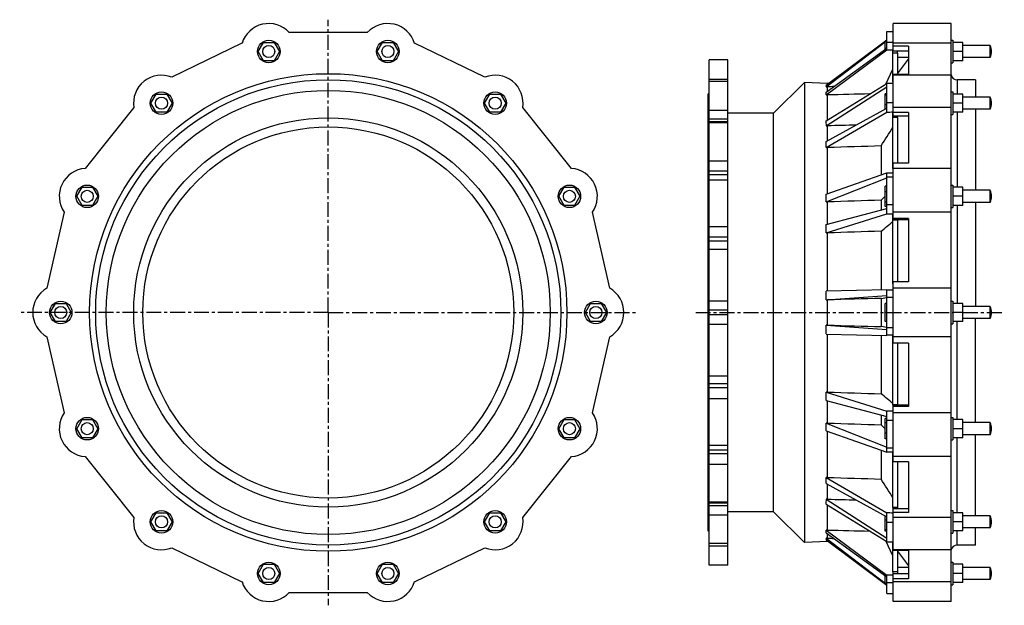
# Model space of a CAD drawing. Header units: millimetres. Extents: x -215 to 1404, y -60 to 902.
import ezdxf

# ---------------------------------------------------------------- set-up
doc = ezdxf.new("R2010")
doc.units = ezdxf.units.MM
doc.header["$LTSCALE"] = 65.395
doc.linetypes.add('CENTER', pattern=[0.6, 0.375, -0.075, 0.075, -0.075])
doc.layers.get('0').update_dxf_attribs({"linetype": 'CONTINUOUS'})
for name, color, linetype in [('02___PRT_ALL_AXES', 7, 'CONTINUOUS'), ('AXES', 7, 'CONTINUOUS'), ('SURFS', 7, 'CONTINUOUS')]:
    doc.layers.add(name, color=color, linetype=linetype)

msp = doc.modelspace()

# ---------------------------------------------------------------- linework, layer by layer
at = {"color": 7, "linetype": 'Continuous'}
for p, q in [((177.6, 849.8), (186.3, 864.8)), ((186.3, 864.8), (203.6, 864.8)), ((203.6, 864.8), (212.3, 849.8)), ((373.4, 849.8), (382.1, 864.8)), ((382.1, 864.8), (399.4, 864.8)), ((399.4, 864.8), (408.1, 849.8)), ((1208.4, 853.2), (1208.4, 866.2)), ((1211.4, 866.2), (1208.4, 866.2)), ((1336.4, 834.8), (1336.4, 864.8)), ((186.3, 834.8), (177.6, 849.8)), ((212.3, 849.8), (203.6, 834.8)), ((382.1, 834.8), (373.4, 849.8)), ((408.1, 849.8), (399.4, 834.8)), ((1210.5, 854.8), (1208.4, 854.8)), ((1221.4, 800.3), (1221.4, 846.9)), ((1228.9, 846.9), (1228.9, 812.3)), ((203.6, 834.8), (186.3, 834.8)), ((399.4, 834.8), (382.1, 834.8)), ((1228.9, 813.1), (1246.9, 837)), ((1075.9, 799), (1075.9, 42.7)), ((1113.9, 796), (1113.9, 797.4)), ((1.2, 764.9), (9.8, 779.9)), ((9.8, 779.9), (27.2, 779.9)), ((27.2, 779.9), (35.8, 764.9)), ((549.9, 764.9), (558.5, 779.9)), ((558.5, 779.9), (575.8, 779.9)), ((575.8, 779.9), (584.5, 764.9)), ((1113.9, 737.4), (1113.9, 778.4)), ((1208.4, 755.2), (1208.4, 780.5)), ((1211.4, 780.5), (1208.4, 780.5)), ((1211.4, 778), (1208.4, 778)), ((1336.4, 749.9), (1336.4, 779.9)), ((9.8, 749.9), (1.2, 764.9)), ((35.8, 764.9), (27.2, 749.9)), ((558.5, 749.9), (549.9, 764.9)), ((584.5, 764.9), (575.8, 749.9)), ((1211.4, 762.3), (1208.4, 762.3)), ((27.2, 749.9), (9.8, 749.9)), ((575.8, 749.9), (558.5, 749.9)), ((1025.2, 93.4), (1025.2, 748.4)), ((1221.4, 657.6), (1221.4, 741.5)), ((1228.9, 741.5), (1228.9, 666.1)), ((1113.9, 616.2), (1113.9, 691.9)), ((1202, 694.6), (1202, 647.3)), ((-120.9, 611.8), (-112.2, 626.8)), ((-112.2, 626.8), (-94.9, 626.8)), ((-94.9, 626.8), (-86.3, 611.8)), ((671.9, 611.8), (680.6, 626.8)), ((680.6, 626.8), (697.9, 626.8)), ((697.9, 626.8), (706.6, 611.8)), ((1208.4, 595), (1208.4, 628.5)), ((1211.4, 628.5), (1208.4, 628.5)), ((1211.4, 619.1), (1208.4, 619.1)), ((1336.4, 596.8), (1336.4, 626.8)), ((-112.2, 596.8), (-120.9, 611.8)), ((-86.3, 611.8), (-94.9, 596.8)), ((680.6, 596.8), (671.9, 611.8)), ((706.6, 611.8), (697.9, 596.8)), ((1211.4, 602.3), (1208.4, 602.3)), ((-94.9, 596.8), (-112.2, 596.8)), ((697.9, 596.8), (680.6, 596.8)), ((1211.4, 595), (1208.4, 595)), ((1221.4, 468), (1221.4, 572.6)), ((1228.9, 572.6), (1228.9, 471.3)), ((1113.9, 456.3), (1113.9, 551.7)), ((1202, 554.4), (1202, 458.2)), ((-164.5, 420.9), (-155.8, 435.9)), ((-155.8, 435.9), (-138.5, 435.9)), ((-138.5, 435.9), (-129.8, 420.9)), ((715.5, 420.9), (724.2, 435.9)), ((724.2, 435.9), (741.5, 435.9)), ((741.5, 435.9), (750.2, 420.9)), ((1211.4, 435.4), (1208.4, 435.4)), ((1208.4, 406.3), (1208.4, 435.4)), ((1336.4, 405.9), (1336.4, 435.9)), ((-155.8, 405.9), (-164.5, 420.9)), ((-138.5, 405.9), (-155.8, 405.9)), ((-129.8, 420.9), (-138.5, 405.9)), ((724.2, 405.9), (715.5, 420.9)), ((741.5, 405.9), (724.2, 405.9)), ((750.2, 420.9), (741.5, 405.9)), ((1211.4, 420.9), (1208.4, 420.9)), ((1211.4, 406.3), (1208.4, 406.3)), ((727.2, 256), (755.7, 381)), ((1113.9, 290), (1113.9, 385.4)), ((1202, 383.5), (1202, 287.3)), ((1221.4, 269.1), (1221.4, 373.7)), ((1228.9, 370.4), (1228.9, 269.1)), ((-120.9, 229.9), (-112.2, 244.9)), ((-112.2, 244.9), (-94.9, 244.9)), ((-94.9, 244.9), (-86.3, 229.9)), ((671.9, 229.9), (680.6, 244.9)), ((680.6, 244.9), (697.9, 244.9)), ((697.9, 244.9), (706.6, 229.9)), ((1211.4, 246.7), (1208.4, 246.7)), ((1208.4, 213.2), (1208.4, 246.7)), ((1336.4, 214.9), (1336.4, 244.9)), ((-112.2, 214.9), (-120.9, 229.9)), ((-86.3, 229.9), (-94.9, 214.9)), ((680.6, 214.9), (671.9, 229.9)), ((706.6, 229.9), (697.9, 214.9)), ((1211.4, 239.4), (1208.4, 239.4)), ((-94.9, 214.9), (-112.2, 214.9)), ((697.9, 214.9), (680.6, 214.9)), ((1113.9, 149.8), (1113.9, 225.5)), ((1211.4, 222.6), (1208.4, 222.6)), ((1211.4, 213.2), (1208.4, 213.2)), ((1202, 194.4), (1202, 147.1)), ((1221.4, 100.2), (1221.4, 184.1)), ((1228.9, 175.6), (1228.9, 100.2)), ((1113.9, 63.3), (1113.9, 104.3)), ((1.2, 76.8), (9.8, 91.8)), ((9.8, 91.8), (27.2, 91.8)), ((27.2, 91.8), (35.8, 76.8)), ((549.9, 76.8), (558.5, 91.8)), ((558.5, 91.8), (575.8, 91.8)), ((575.8, 91.8), (584.5, 76.8)), ((1208.4, 61.2), (1208.4, 86.5)), ((1336.4, 61.8), (1336.4, 91.8)), ((9.8, 61.8), (1.2, 76.8)), ((35.8, 76.8), (27.2, 61.8)), ((558.5, 61.8), (549.9, 76.8)), ((584.5, 76.8), (575.8, 61.8)), ((1211.4, 79.4), (1208.4, 79.4)), ((27.2, 61.8), (9.8, 61.8)), ((575.8, 61.8), (558.5, 61.8)), ((1211.4, 63.7), (1208.4, 63.7)), ((1211.4, 61.2), (1208.4, 61.2)), ((1113.9, 44.4), (1113.9, 45.7)), ((1221.4, -5.2), (1221.4, 41.4)), ((1228.9, 29.4), (1228.9, -5.2)), ((1228.9, 28.6), (1246.9, 4.7)), ((177.6, -8.1), (186.3, 6.9)), ((186.3, 6.9), (203.6, 6.9)), ((203.6, 6.9), (212.3, -8.1)), ((373.4, -8.1), (382.1, 6.9)), ((382.1, 6.9), (399.4, 6.9)), ((399.4, 6.9), (408.1, -8.1)), ((1336.4, -23.1), (1336.4, 6.9)), ((186.3, -23.1), (177.6, -8.1)), ((212.3, -8.1), (203.6, -23.1)), ((382.1, -23.1), (373.4, -8.1)), ((408.1, -8.1), (399.4, -23.1)), ((1208.4, -24.5), (1208.4, -11.5)), ((1210.5, -13.1), (1208.4, -13.1)), ((203.6, -23.1), (186.3, -23.1)), ((399.4, -23.1), (382.1, -23.1)), ((1211.4, -24.5), (1208.4, -24.5))]:
    msp.add_line(p, q, dxfattribs=at)
for radius in [320, 305]:
    msp.add_circle((292.8, 420.9), radius, dxfattribs=at)
for centre, start, end in [((732.8, 420.9), 299.8468, 60.1532), ((689.3, 229.9), 274.1326, 34.4389)]:
    msp.add_arc(centre, 46, start, end, dxfattribs=at)
at = {"layer": '02___PRT_ALL_AXES', "color": 7, "linetype": 'CENTER'}
for p, q in [((292.8, 420.9), (292.8, 902.1)), ((292.8, 420.9), (-214.7, 420.9)), ((292.8, 420.9), (292.8, -60.4)), ((292.8, 420.9), (799.1, 420.9)), ((897, 420.9), (1319.9, 420.9)), ((1336.4, 420.9), (1404.5, 420.9))]:
    msp.add_line(p, q, dxfattribs=at)
at = {"layer": '02___PRT_ALL_AXES', "color": 7, "linetype": 'Continuous'}
for p, q in [((1221.9, 850.5), (1221.9, 895.8)), ((1316.9, 895.8), (1221.9, 895.8)), ((1316.9, -54.1), (1316.9, 895.8)), ((356.9, 881), (228.7, 881)), ((150.9, 863.3), (35.4, 807.6)), ((550.3, 807.6), (434.7, 863.3)), ((1316.9, 863.3), (1221.9, 863.3)), ((1246.9, 858.6), (1221.9, 858.6)), ((1246.9, 858.6), (1246.9, 812.3)), ((1316.9, 868.3), (1319.9, 868.3)), ((1319.9, 868.3), (1319.9, 831.3)), ((1336.4, 864.8), (1319.9, 864.8)), ((1381.4, 859.7), (1336.4, 859.7)), ((1381.4, 839.9), (1381.4, 859.7)), ((1246.9, 850.5), (1221.9, 850.5)), ((1336.4, 849.8), (1319.9, 849.8)), ((1246.9, 839.9), (1228.9, 839.9)), ((1316.9, 831.3), (1319.9, 831.3)), ((1336.4, 834.8), (1319.9, 834.8)), ((1381.4, 839.9), (1336.4, 839.9)), ((1221.9, 743.8), (1221.9, 812.3)), ((1246.9, 812.3), (1221.9, 812.3)), ((1316.9, 810.9), (1221.9, 810.9)), ((1326.9, 803.4), (1326.9, 779.9)), ((1356.9, 803.4), (1326.9, 803.4)), ((1356.9, 803.4), (1356.9, 774.8)), ((1316.9, 783.4), (1319.9, 783.4)), ((1319.9, 783.4), (1319.9, 746.4)), ((1336.4, 779.9), (1319.9, 779.9)), ((1336.4, 764.9), (1319.9, 764.9)), ((1381.4, 774.8), (1336.4, 774.8)), ((1381.4, 755), (1381.4, 774.8)), ((-27, 757.9), (-106.9, 657.6)), ((692.6, 657.6), (612.6, 757.9)), ((1316.9, 757.9), (1221.9, 757.9)), ((1246.9, 749.4), (1221.9, 749.4)), ((1246.9, 749.4), (1246.9, 666.1)), ((1316.9, 746.4), (1319.9, 746.4)), ((1336.4, 749.9), (1319.9, 749.9)), ((1326.9, 749.9), (1326.9, 626.8)), ((1381.4, 755), (1336.4, 755)), ((1356.9, 755), (1356.9, 621.7)), ((1246.9, 743.8), (1221.9, 743.8)), ((1221.9, 573.2), (1221.9, 666.1)), ((1246.9, 666.1), (1221.9, 666.1)), ((1316.9, 657.6), (1221.9, 657.6)), ((1316.9, 630.3), (1319.9, 630.3)), ((1319.9, 630.3), (1319.9, 593.3)), ((1336.4, 626.8), (1319.9, 626.8)), ((1381.4, 621.7), (1336.4, 621.7)), ((1381.4, 601.9), (1381.4, 621.7)), ((1336.4, 611.8), (1319.9, 611.8)), ((1381.4, 601.9), (1336.4, 601.9)), ((1356.9, 601.9), (1356.9, 430.8)), ((-141.5, 585.7), (-170, 460.7)), ((755.7, 460.7), (727.2, 585.7)), ((1316.9, 585.7), (1221.9, 585.7)), ((1316.9, 593.3), (1319.9, 593.3)), ((1336.4, 596.8), (1319.9, 596.8)), ((1326.9, 596.8), (1326.9, 435.9)), ((1246.9, 575.2), (1221.9, 575.2)), ((1246.9, 573.2), (1221.9, 573.2)), ((1246.9, 575.2), (1246.9, 471.3)), ((1221.9, 370.4), (1221.9, 471.3)), ((1246.9, 471.3), (1221.9, 471.3)), ((1316.9, 460.7), (1221.9, 460.7)), ((1316.9, 439.4), (1319.9, 439.4)), ((1319.9, 439.4), (1319.9, 402.4)), ((1336.4, 435.9), (1319.9, 435.9)), ((1381.4, 430.8), (1336.4, 430.8)), ((1381.4, 411), (1381.4, 430.8)), ((1336.4, 420.9), (1319.9, 420.9)), ((1336.4, 405.9), (1319.9, 405.9)), ((1326.9, 244.9), (1326.9, 405.9)), ((1381.4, 411), (1336.4, 411)), ((1356.9, 239.8), (1356.9, 411)), ((1316.9, 402.4), (1319.9, 402.4)), ((-170, 381), (-141.5, 256)), ((1316.9, 381), (1221.9, 381)), ((1246.9, 370.4), (1221.9, 370.4)), ((1246.9, 370.4), (1246.9, 266.5)), ((1246.9, 268.5), (1221.9, 268.5)), ((1221.9, 175.6), (1221.9, 268.5)), ((1246.9, 266.5), (1221.9, 266.5)), ((1316.9, 256), (1221.9, 256)), ((1316.9, 248.4), (1319.9, 248.4)), ((1319.9, 248.4), (1319.9, 211.4)), ((1336.4, 244.9), (1319.9, 244.9)), ((1336.4, 229.9), (1319.9, 229.9)), ((1381.4, 239.8), (1336.4, 239.8)), ((1381.4, 220), (1381.4, 239.8)), ((1316.9, 211.4), (1319.9, 211.4)), ((1336.4, 214.9), (1319.9, 214.9)), ((1326.9, 91.8), (1326.9, 214.9)), ((1381.4, 220), (1336.4, 220)), ((1356.9, 86.7), (1356.9, 220)), ((-106.9, 184.1), (-27, 83.8)), ((612.6, 83.8), (692.6, 184.1)), ((1316.9, 184.1), (1221.9, 184.1)), ((1246.9, 175.6), (1221.9, 175.6)), ((1246.9, 175.6), (1246.9, 92.3)), ((1246.9, 97.9), (1221.9, 97.9)), ((1221.9, 29.4), (1221.9, 97.9)), ((1246.9, 92.3), (1221.9, 92.3)), ((1316.9, 83.8), (1221.9, 83.8)), ((1316.9, 95.3), (1319.9, 95.3)), ((1319.9, 95.3), (1319.9, 58.3)), ((1336.4, 91.8), (1319.9, 91.8)), ((1381.4, 86.7), (1336.4, 86.7)), ((1381.4, 66.9), (1381.4, 86.7)), ((1336.4, 76.8), (1319.9, 76.8)), ((1381.4, 66.9), (1336.4, 66.9)), ((1356.9, 38.4), (1356.9, 66.9)), ((1316.9, 58.3), (1319.9, 58.3)), ((1336.4, 61.8), (1319.9, 61.8)), ((1326.9, 38.4), (1326.9, 61.8)), ((35.4, 34.1), (150.9, -21.6)), ((434.7, -21.6), (550.3, 34.1)), ((1356.9, 38.4), (1326.9, 38.4)), ((1316.9, 30.8), (1221.9, 30.8)), ((1246.9, 29.4), (1221.9, 29.4)), ((1246.9, 29.4), (1246.9, -16.9)), ((1246.9, 1.8), (1228.9, 1.8)), ((1316.9, 10.4), (1319.9, 10.4)), ((1319.9, 10.4), (1319.9, -26.6)), ((1336.4, 6.9), (1319.9, 6.9)), ((1381.4, 1.8), (1336.4, 1.8)), ((1381.4, -18), (1381.4, 1.8)), ((1246.9, -8.8), (1221.9, -8.8)), ((1221.9, -54.1), (1221.9, -8.8)), ((1336.4, -8.1), (1319.9, -8.1)), ((1246.9, -16.9), (1221.9, -16.9)), ((1316.9, -21.6), (1221.9, -21.6)), ((1316.9, -26.6), (1319.9, -26.6)), ((1336.4, -23.1), (1319.9, -23.1)), ((1381.4, -18), (1336.4, -18)), ((228.7, -39.3), (356.9, -39.3)), ((1316.9, -54.1), (1221.9, -54.1))]:
    msp.add_line(p, q, dxfattribs=at)
for centre, radius in [((194.9, 849.8), 18.5), ((194.9, 849.8), 9.9), ((390.8, 849.8), 18.5), ((390.8, 849.8), 9.9), ((292.8, 420.9), 392.5), ((292.8, 420.9), 382.5), ((292.8, 420.9), 365), ((18.5, 764.9), 18.5), ((567.2, 764.9), 18.5), ((18.5, 764.9), 9.9), ((567.2, 764.9), 9.9), ((-103.6, 611.8), 18.5), ((-103.6, 611.8), 9.9), ((689.3, 611.8), 18.5), ((689.3, 611.8), 9.9), ((-147.2, 420.9), 18.5), ((732.8, 420.9), 18.5), ((-147.2, 420.9), 9.9), ((732.8, 420.9), 9.9), ((-103.6, 229.9), 18.5), ((689.3, 229.9), 18.5), ((-103.6, 229.9), 9.9), ((689.3, 229.9), 9.9), ((18.5, 76.8), 18.5), ((18.5, 76.8), 9.9), ((567.2, 76.8), 18.5), ((567.2, 76.8), 9.9), ((194.9, -8.1), 18.5), ((194.9, -8.1), 9.9), ((390.8, -8.1), 18.5), ((390.8, -8.1), 9.9)]:
    msp.add_circle(centre, radius, dxfattribs=at)
for centre, radius, start, end in [((194.9, 849.8), 46, 42.704, 163.0103), ((390.8, 849.8), 46, 16.9897, 137.296), ((1357.9, 849.8), 25.5, 337.1576, 22.8424), ((18.5, 764.9), 46, 68.4183, 188.7246), ((567.2, 764.9), 46, 351.2754, 111.5817), ((1326.9, 813.4), 10, 192, 270), ((1357.9, 764.9), 25.5, 337.1576, 22.8424), ((-103.6, 611.8), 46, 94.1326, 214.4389), ((689.3, 611.8), 46, 325.5611, 85.8674), ((1357.9, 611.8), 25.5, 337.1576, 22.8424), ((-147.2, 420.9), 46, 119.8468, 240.1532), ((1357.9, 420.9), 25.5, 337.1576, 22.8424), ((-103.6, 229.9), 46, 145.5611, 265.8674), ((1357.9, 229.9), 25.5, 337.1576, 22.8424), ((18.5, 76.8), 46, 171.2754, 291.5817), ((567.2, 76.8), 46, 248.4183, 8.7246), ((1357.9, 76.8), 25.5, 337.1576, 22.8424), ((1326.9, 28.4), 10, 90, 168), ((1357.9, -8.1), 25.5, 337.1576, 22.8424), ((194.9, -8.1), 46, 196.9897, 317.296), ((390.8, -8.1), 46, 222.704, 343.0103)]:
    msp.add_arc(centre, radius, start, end, dxfattribs=at)
at = {"layer": 'AXES', "color": 7, "linetype": 'Continuous'}
for p, q in [((918.9, 5.4), (918.9, 836.3)), ((949.9, 836.3), (918.9, 836.3)), ((949.9, 5.4), (949.9, 836.3)), ((918.9, 804.6), (949.9, 804.6)), ((949.9, 800.5), (918.9, 800.5)), ((917.4, 61.2), (917.4, 780.5)), ((918.9, 780.5), (917.4, 780.5)), ((918.9, 767.6), (917.4, 767.6)), ((918.9, 758.2), (917.4, 758.2)), ((918.9, 753.6), (949.9, 753.6)), ((949.9, 738.5), (918.9, 738.5)), ((949.9, 734.2), (918.9, 734.2)), ((949.9, 732.5), (918.9, 732.5)), ((918.9, 720.8), (917.4, 720.8)), ((918.9, 702.9), (917.4, 702.9)), ((918.9, 670), (949.9, 670)), ((949.9, 653.1), (918.9, 653.1)), ((918.9, 644.6), (917.4, 644.6)), ((949.9, 647.1), (918.9, 647.1)), ((918.9, 638.7), (949.9, 638.7)), ((918.9, 619.9), (917.4, 619.9)), ((918.9, 562), (949.9, 562)), ((918.9, 546.5), (917.4, 546.5)), ((949.9, 544.9), (918.9, 544.9)), ((949.9, 537.9), (918.9, 537.9)), ((918.9, 525.2), (949.9, 525.2)), ((918.9, 517.5), (917.4, 517.5)), ((918.9, 440.2), (949.9, 440.2)), ((918.9, 436.1), (917.4, 436.1)), ((949.9, 424.5), (918.9, 424.5)), ((918.9, 405.6), (917.4, 405.6)), ((949.9, 417.2), (918.9, 417.2)), ((918.9, 401.5), (949.9, 401.5)), ((918.9, 324.2), (917.4, 324.2)), ((918.9, 316.5), (949.9, 316.5)), ((918.9, 295.2), (917.4, 295.2)), ((949.9, 303.8), (918.9, 303.8)), ((949.9, 296.8), (918.9, 296.8)), ((918.9, 279.7), (949.9, 279.7)), ((918.9, 221.8), (917.4, 221.8)), ((918.9, 197.1), (917.4, 197.1)), ((918.9, 203), (949.9, 203)), ((949.9, 194.6), (918.9, 194.6)), ((949.9, 188.6), (918.9, 188.6)), ((918.9, 171.7), (949.9, 171.7)), ((918.9, 138.8), (917.4, 138.8)), ((918.9, 120.9), (917.4, 120.9)), ((949.9, 109.2), (918.9, 109.2)), ((949.9, 107.5), (918.9, 107.5)), ((949.9, 103.2), (918.9, 103.2)), ((918.9, 83.5), (917.4, 83.5)), ((918.9, 88.1), (949.9, 88.1)), ((918.9, 74.1), (917.4, 74.1)), ((918.9, 61.2), (917.4, 61.2)), ((949.9, 41.2), (918.9, 41.2)), ((918.9, 37.1), (949.9, 37.1)), ((949.9, 5.4), (918.9, 5.4))]:
    msp.add_line(p, q, dxfattribs=at)
at = {"layer": 'SURFS', "color": 7, "linetype": 'Continuous'}
for p, q in [((1211.4, 852.8), (1211.4, 882.8)), ((1211.4, 882.8), (1221.9, 882.8)), ((1111.6, 794.3), (1211.1, 869.2)), ((1111.8, 792), (1208.4, 865.6)), ((1209.2, 866.2), (1211.4, 867.9)), ((1221.9, 864.8), (1211.4, 864.8)), ((1111.6, 778.5), (1211.1, 852.5)), ((1111.8, 782.8), (1211.4, 855.4)), ((1221.4, 846.9), (1221.4, 852.7)), ((1228.9, 846.9), (1221.4, 846.9)), ((1228.9, 846.9), (1228.9, 850.5)), ((1209.5, 796.1), (1221.4, 820.7)), ((1075.9, 799), (1025.2, 748.4)), ((1113.9, 797.4), (1075.9, 799)), ((1111.6, 736), (1211.1, 797.1)), ((1115.7, 797.4), (1113.9, 797.4)), ((1211.4, 797.1), (1211.1, 797.1)), ((1211.4, 750.8), (1211.4, 797.9)), ((1211.4, 797.9), (1221.9, 797.9)), ((1221.4, 800.3), (1221.4, 797.9)), ((1221.9, 800.3), (1221.4, 800.3)), ((1111.6, 778.5), (1113.9, 778.4)), ((1111.8, 792), (1113.9, 792)), ((1111.8, 727.7), (1211.4, 791.8)), ((1113.9, 784.4), (1113.9, 792)), ((1221.9, 765.6), (1211.4, 765.6)), ((1025.2, 748.4), (949.9, 748.4)), ((1111.6, 691.9), (1211.1, 750.3)), ((1111.8, 701.9), (1211.4, 756.8)), ((1221.4, 741.5), (1221.4, 750.5)), ((1228.9, 741.5), (1221.4, 741.5)), ((1228.9, 741.5), (1228.9, 743.8)), ((1111.8, 727.7), (1113.9, 727.7)), ((1113.9, 703.1), (1113.9, 727.7)), ((1111.6, 691.9), (1113.9, 691.9)), ((1111.6, 615.4), (1211.1, 650.5)), ((1211.4, 583.4), (1211.4, 650.1)), ((1221.4, 657.6), (1221.4, 650.3)), ((1221.9, 657.6), (1221.4, 657.6)), ((1111.8, 602.6), (1211.4, 642.3)), ((1211.4, 643.8), (1221.9, 643.8)), ((1111.8, 602.6), (1113.9, 602.6)), ((1113.9, 565.9), (1113.9, 602.6)), ((1202, 605.4), (1208.4, 612.3)), ((1202, 605.4), (1202, 589.3)), ((1111.8, 565.4), (1211.4, 591.7)), ((1221.9, 598.1), (1211.4, 598.1)), ((1221.4, 572.6), (1221.4, 583.1)), ((1111.6, 551.7), (1211.1, 582.8)), ((1228.9, 572.6), (1221.4, 572.6)), ((1228.9, 572.6), (1228.9, 573.2)), ((1111.6, 551.7), (1113.9, 551.7)), ((1111.6, 456.2), (1211.1, 458.4)), ((1211.4, 383.8), (1211.4, 457.9)), ((1221.4, 468), (1221.4, 458.1)), ((1221.9, 468), (1221.4, 468)), ((1111.8, 441.5), (1211.4, 448.9)), ((1111.8, 441.5), (1113.9, 441.6)), ((1113.9, 400.1), (1113.9, 441.6)), ((1202, 444), (1211.4, 445.5)), ((1202, 444), (1202, 397.7)), ((1211.4, 446.2), (1221.9, 446.2)), ((1113.9, 400.1), (1111.8, 400.2)), ((1111.8, 400.2), (1211.4, 392.8)), ((1211.4, 396.2), (1202, 397.7)), ((1221.9, 395.5), (1211.4, 395.5)), ((1111.6, 385.5), (1211.1, 383.3)), ((1221.4, 373.7), (1221.4, 383.6)), ((1221.9, 373.7), (1221.4, 373.7)), ((1111.6, 290), (1211.1, 258.9)), ((1113.9, 290), (1111.6, 290)), ((1111.8, 276.3), (1211.4, 250)), ((1113.9, 239.1), (1113.9, 275.8)), ((1228.9, 269.1), (1221.4, 269.1)), ((1221.4, 269.1), (1221.4, 258.6)), ((1228.9, 269.1), (1228.9, 268.5)), ((1202, 252.4), (1202, 236.3)), ((1211.4, 191.6), (1211.4, 258.3)), ((1211.4, 243.6), (1221.9, 243.6)), ((1113.9, 239.1), (1111.8, 239.1)), ((1111.8, 239.1), (1211.4, 199.4)), ((1208.4, 229.4), (1202, 236.3)), ((1111.6, 226.3), (1211.1, 191.2)), ((1221.9, 197.9), (1211.4, 197.9)), ((1221.4, 184.1), (1221.4, 191.4)), ((1221.9, 184.1), (1221.4, 184.1)), ((1113.9, 149.8), (1111.6, 149.8)), ((1111.6, 149.8), (1211.1, 91.4)), ((1111.8, 139.8), (1211.4, 84.9)), ((1113.9, 114), (1113.9, 138.6)), ((1113.9, 114), (1111.8, 114)), ((1111.8, 114), (1211.4, 49.9)), ((1111.6, 105.7), (1211.1, 44.6)), ((1228.9, 100.2), (1221.4, 100.2)), ((1221.4, 100.2), (1221.4, 91.2)), ((1228.9, 100.2), (1228.9, 97.9)), ((1025.2, 93.4), (949.9, 93.4)), ((1075.9, 42.7), (1025.2, 93.4)), ((1211.4, 43.8), (1211.4, 90.9)), ((1211.4, 76.1), (1221.9, 76.1)), ((1113.9, 63.3), (1111.6, 63.2)), ((1111.6, 63.2), (1211.1, -10.8)), ((1111.8, 58.9), (1211.4, -13.7)), ((1113.9, 49.7), (1111.8, 49.7)), ((1111.8, 49.7), (1208.4, -23.9)), ((1113.9, 49.7), (1113.9, 57.3)), ((1113.9, 44.4), (1075.9, 42.7)), ((1111.6, 47.4), (1211.1, -27.5)), ((1115.7, 44.3), (1113.9, 44.4)), ((1221.4, 21), (1209.5, 45.6)), ((1211.1, 44.6), (1211.4, 44.6)), ((1211.4, 43.8), (1221.9, 43.8)), ((1221.4, 41.4), (1221.4, 43.8)), ((1221.9, 41.4), (1221.4, 41.4)), ((1211.4, -41.1), (1211.4, -11.1)), ((1228.9, -5.2), (1221.4, -5.2)), ((1221.4, -5.2), (1221.4, -11)), ((1228.9, -5.2), (1228.9, -8.8)), ((1209.2, -24.5), (1211.4, -26.2)), ((1211.4, -23.1), (1221.9, -23.1)), ((1211.4, -41.1), (1221.9, -41.1))]:
    msp.add_line(p, q, dxfattribs=at)
for centre, major_axis, ratio, start_param, end_param in [((1258.7, 907.9), (52, 39.8), 0.078308, -2.782102, -2.767756), ((1258.7, 882.9), (51.8, 39.3), 0.139342, 2.602587, 2.616933), ((589.2, 882.9), (1527.5, 11.3), 0.025114, -1.151681, -1.144279), ((591, 398.1), (519.9, 397.5), 0.078179, -0.066902, -0.029941), ((1258.7, 836.4), (50.9, 36.9), 0.30223, -2.938018, -2.923672), ((591, 398.8), (517.9, 393), 0.139115, -0.134946, -0.097985), ((18555.2, 494), (26004, 109.8), 0.019264, 2.305331, 2.305889), ((19173.7, 551.3), (26416.3, 195.8), 0.018721, 2.319822, 2.323427), ((1258.7, 766.4), (50.5, 35.4), 0.368038, 2.455155, 2.4695), ((589.2, 766.4), (1527.5, 26.9), 0.019407, -1.151836, -1.144434), ((591, 402), (508.8, 368.7), 0.301774, -0.222502, -0.185541), ((18555.2, 681.1), (26004, 390.6), 0.015988, 2.303289, 2.30573), ((591, 403.8), (504.3, 353.7), 0.367503, -0.282031, -0.24507), ((19173.7, 730.3), (26416.3, 464.3), 0.014466, 2.318752, 2.323311), ((589.2, 682.6), (1527.5, -34.9), 0.012807, -1.151202, -1.1438), ((1258.7, 682.6), (49.6, 29.4), 0.547389, -3.035932, -3.021586), ((591, 409.6), (495.5, 293.1), 0.546652, -0.319929, -0.282968), ((18555.2, 816.7), (26004, 593.9), 0.009547, 2.301194, 2.305752), ((1258.7, 581.5), (49.7, 25.6), 0.618551, 2.399056, 2.413402), ((589.2, 581.5), (1527.5, 37.1), 0.009859, -1.151734, -1.144332), ((591, 412.2), (496.3, 255.4), 0.617712, -0.337582, -0.300621), ((19173.7, 848), (26416.3, 640.8), 0.007349, 2.318828, 2.323387), ((591, 419.4), (518.8, 59.4), 0.760377, -0.094076, -0.057115), ((589.2, 476.9), (1527.5, -39.9), 0.001636, -1.151452, -1.14405), ((1258.7, 476.9), (51.9, 6), 0.761623, -2.809716, -2.795371), ((18555.2, 873.9), (26004, 679.6), 0.001219, 2.30138, 2.305938), ((591, 422.3), (518.8, -59.4), 0.760377, 0.057115, 0.094076), ((18555.2, -32.2), (26004, -679.6), 0.001219, -2.305938, -2.30138), ((1258.7, 364.8), (51.9, -6), 0.761623, 2.795371, 2.809716), ((589.2, 364.8), (1527.5, 39.9), 0.001636, 1.14405, 1.151452), ((591, 429.5), (496.3, -255.4), 0.617712, 0.300621, 0.337582), ((19173.7, -6.3), (26416.3, -640.8), 0.007349, -2.323387, -2.318828), ((589.2, 260.2), (1527.5, -37.1), 0.009859, 1.144332, 1.151734), ((1258.7, 260.2), (49.7, -25.6), 0.618551, -2.413402, -2.399056), ((591, 432.1), (495.5, -293.1), 0.546652, 0.282968, 0.319929), ((18555.2, 25), (26004, -593.9), 0.009547, -2.305752, -2.301194), ((1258.7, 159.1), (49.6, -29.4), 0.547389, 3.021586, 3.035932), ((589.2, 159.1), (1527.5, 34.9), 0.012807, 1.1438, 1.151202), ((591, 437.9), (504.3, -353.7), 0.367503, 0.24507, 0.282031), ((19173.7, 111.4), (26416.3, -464.3), 0.014466, -2.323311, -2.318752), ((591, 439.7), (508.8, -368.7), 0.301774, 0.185541, 0.222502), ((18555.2, 160.6), (26004, -390.6), 0.015988, -2.30573, -2.303289), ((589.2, 75.3), (1527.5, -26.9), 0.019407, 1.144434, 1.151836), ((1258.7, 75.3), (50.5, -35.4), 0.368038, -2.4695, -2.455155), ((591, 442.9), (517.9, -393), 0.139115, 0.097985, 0.134946), ((591, 443.6), (519.9, -397.5), 0.078179, 0.029941, 0.066902), ((19173.7, 290.4), (26416.3, -195.8), 0.018721, -2.323427, -2.319822), ((18555.2, 347.7), (26004, -109.8), 0.019264, -2.305889, -2.305331), ((1258.7, 5.3), (50.9, -36.9), 0.30223, 2.923672, 2.938018), ((589.2, -41.2), (1527.5, -11.3), 0.025114, 1.144279, 1.151681), ((1258.7, -41.2), (51.8, -39.3), 0.139342, -2.616933, -2.602587), ((1258.7, -66.2), (52, -39.8), 0.078308, 2.767756, 2.782102)]:
    msp.add_ellipse(centre, major_axis=major_axis, ratio=ratio, start_param=start_param, end_param=end_param, dxfattribs=at)
for points in [[(1202, 694.6), (1208.4, 705), (1214.9, 715.4), (1221.4, 725.8)], [(1202, 554.4), (1208.4, 559.8), (1214.9, 565.2), (1221.4, 570.6)], [(1221.4, 271.1), (1214.9, 276.5), (1208.4, 281.9), (1202, 287.3)], [(1221.4, 115.9), (1214.9, 126.3), (1208.4, 136.7), (1202, 147.1)]]:
    msp.add_open_spline(points, degree=3, dxfattribs=at)

doc.saveas('drawing.dxf')
